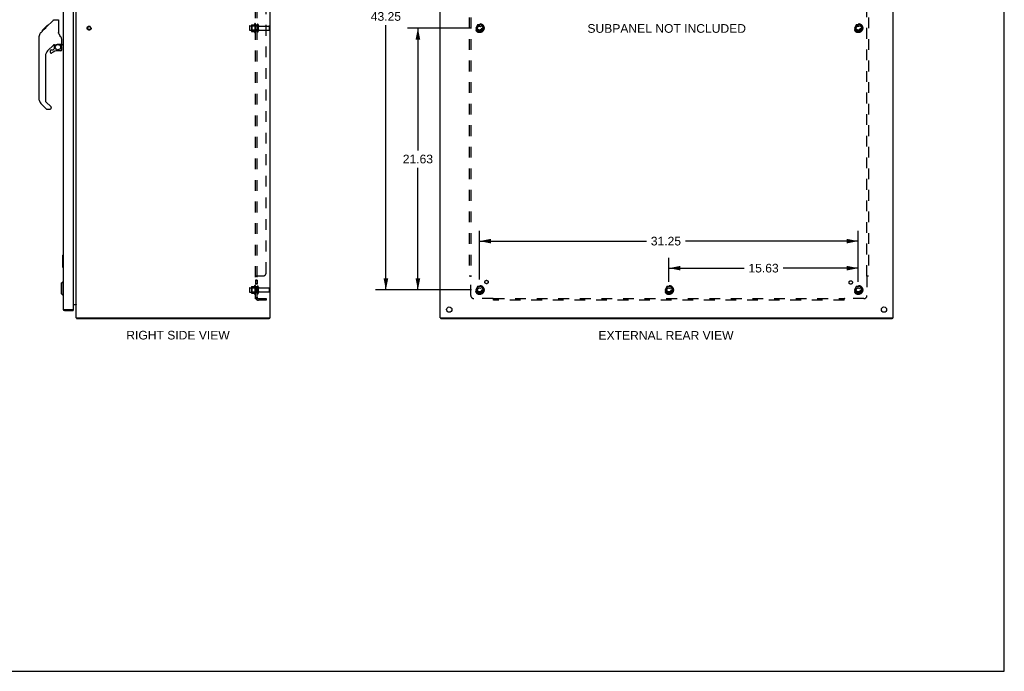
# Model space of a CAD drawing. Header units: inches. Extents: x 0 to 162, y 0 to 105.
# Tile 9 of 10: x 81 to 162, y 0 to 54. Entities that reach past the tile are written whole.
import ezdxf

# ---------------------------------------------------------------- set-up
doc = ezdxf.new("R2010")
doc.units = ezdxf.units.IN
doc.header["$LTSCALE"] = 8.904762
doc.header["$MEASUREMENT"] = 0
doc.linetypes.add('HIDDEN', pattern=[0.2, 0.1, -0.1])
doc.layers.get('0').update_dxf_attribs({"linetype": 'CONTINUOUS'})
for name, color, linetype in [('02___PRT_ALL_AXES', 7, 'CONTINUOUS'), ('BENT-SUB-8STUDS', 7, 'CONTINUOUS'), ('DEFAULT_2', 8, 'HIDDEN'), ('DIMENSIONS', 7, 'CONTINUOUS')]:
    doc.layers.add(name, color=color, linetype=linetype)
doc.styles.get("Standard").update_dxf_attribs({"font": 'arial.ttf'})
doc.dimstyles.new('DIMSTYLE_1', dxfattribs={"dimtxt": 0.714286, "dimasz": 0.952381, "dimexe": 0.09, "dimexo": 0.07, "dimgap": 0.0375, "dimtad": 0, "dimtih": 1, "dimtoh": 1, "dimzin": 4, "dimdsep": 46, "dimtxsty": 'Standard', "dimblk": '_FILLED', "dimblk1": '_FILLED', "dimblk2": '_FILLED', "dimcen": 0.09, "dimazin": 1, "dimtfac": 1, "dimtofl": 0, "dimtmove": 0, "dimatfit": 3, "dimldrblk": '_FILLED', "dimfxl": 0, "dimtolj": 1, "dimtzin": 4, "dimarcsym": 0})

# ---------------------------------------------------------------- blocks, each defined once
blk = doc.blocks.new('_FILLED')
at = {"color": 0, "linetype": 'ByBlock'}
blk.add_solid([(0, 0), (-1, 0.2), (-1, -0.2)], dxfattribs=at)
blk = doc.blocks.new('*D17')
at = {"layer": 'BENT-SUB-8STUDS', "color": 2, "linetype": 'Continuous'}
for p, q in [((117.935, 74.746), (110.018, 74.746)), ((110.875, 74.746), (110.875, 54.797)), ((110.875, 31.496), (110.875, 53.368)), ((117.935, 31.496), (110.018, 31.496))]:
    blk.add_line(p, q, dxfattribs=at)
at = {"layer": 'BENT-SUB-8STUDS', "color": 2, "linetype": 'Continuous', "xscale": 0.9523809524, "yscale": 0.9523809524, "zscale": 0.9523809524}
for p, rotation in [((110.875, 74.746), 90), ((110.875, 31.496), 270)]:
    blk.add_blockref('_FILLED', p, dxfattribs=dict(at, rotation=rotation))
at = {"layer": 'BENT-SUB-8STUDS', "color": 2, "linetype": 'Continuous', "insert": (110.875, 54.44), "char_height": 0.7143, "width": 2.49602, "attachment_point": 2, "line_spacing_factor": 0.9}
blk.add_mtext('43.25', dxfattribs=at)
blk = doc.blocks.new('*D18')
at = {"layer": 'BENT-SUB-8STUDS', "color": 2, "linetype": 'Continuous'}
for p, q in [((117.935, 53.121), (112.659, 53.121)), ((113.516, 53.121), (113.516, 43.023)), ((113.516, 31.496), (113.516, 41.594)), ((117.935, 31.496), (112.659, 31.496))]:
    blk.add_line(p, q, dxfattribs=at)
at = {"layer": 'BENT-SUB-8STUDS', "color": 2, "linetype": 'Continuous', "xscale": 0.9523809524, "yscale": 0.9523809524, "zscale": 0.9523809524}
for p, rotation in [((113.516, 53.121), 90), ((113.516, 31.496), 270)]:
    blk.add_blockref('_FILLED', p, dxfattribs=dict(at, rotation=rotation))
at = {"layer": 'BENT-SUB-8STUDS', "color": 2, "linetype": 'Continuous', "insert": (113.516, 42.666), "char_height": 0.7143, "width": 2.49602, "attachment_point": 2, "line_spacing_factor": 0.9}
blk.add_mtext('21.63', dxfattribs=at)
blk = doc.blocks.new('*D19')
at = {"layer": 'BENT-SUB-8STUDS', "color": 2, "linetype": 'Continuous'}
for p, q in [((118.602, 32.346), (118.602, 36.386)), ((149.852, 32.163), (149.852, 36.386)), ((118.602, 35.528), (132.378, 35.528)), ((149.852, 35.528), (135.588, 35.528))]:
    blk.add_line(p, q, dxfattribs=at)
at = {"layer": 'BENT-SUB-8STUDS', "color": 2, "linetype": 'Continuous', "xscale": 0.9523809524, "yscale": 0.9523809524, "zscale": 0.9523809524, "rotation": 180}
blk.add_blockref('_FILLED', (118.602, 35.528), dxfattribs=at)
at = {"layer": 'BENT-SUB-8STUDS', "color": 2, "linetype": 'Continuous', "xscale": 0.9523809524, "yscale": 0.9523809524, "zscale": 0.9523809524}
blk.add_blockref('_FILLED', (149.852, 35.528), dxfattribs=at)
at = {"layer": 'BENT-SUB-8STUDS', "color": 2, "linetype": 'Continuous', "insert": (133.983, 35.886), "char_height": 0.7143, "width": 2.49602, "attachment_point": 2, "line_spacing_factor": 0.9}
blk.add_mtext('31.25', dxfattribs=at)
blk = doc.blocks.new('*D20')
at = {"layer": 'BENT-SUB-8STUDS', "color": 2, "linetype": 'Continuous'}
for p, q in [((134.227, 32.163), (134.227, 34.152)), ((149.852, 32.163), (149.852, 34.152)), ((134.227, 33.295), (140.435, 33.295)), ((149.852, 33.295), (143.645, 33.295))]:
    blk.add_line(p, q, dxfattribs=at)
at = {"layer": 'BENT-SUB-8STUDS', "color": 2, "linetype": 'Continuous', "xscale": 0.9523809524, "yscale": 0.9523809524, "zscale": 0.9523809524, "rotation": 180}
blk.add_blockref('_FILLED', (134.227, 33.295), dxfattribs=at)
at = {"layer": 'BENT-SUB-8STUDS', "color": 2, "linetype": 'Continuous', "xscale": 0.9523809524, "yscale": 0.9523809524, "zscale": 0.9523809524}
blk.add_blockref('_FILLED', (149.852, 33.295), dxfattribs=at)
at = {"layer": 'BENT-SUB-8STUDS', "color": 2, "linetype": 'Continuous', "insert": (142.04, 33.652), "char_height": 0.7143, "width": 2.49602, "attachment_point": 2, "line_spacing_factor": 0.9}
blk.add_mtext('15.63', dxfattribs=at)

msp = doc.modelspace()

# ---------------------------------------------------------------- linework, layer by layer
at = {"color": 7, "linetype": 'Continuous'}
for p, q in [((161.905, 0), (161.905, 104.762)), ((82.809, 53.163), (83.434, 53.787)), ((83.489, 53.81), (83.85, 53.81)), ((83.85, 53.81), (83.85, 52.706)), ((82.391, 52.743), (82.669, 53.022)), ((82.497, 52.917), (82.5, 52.92)), ((82.497, 52.917), (82.564, 52.917)), ((82.5, 52.92), (82.567, 52.92)), ((82.501, 52.921), (82.91, 53.331)), ((82.501, 52.921), (82.568, 52.921)), ((82.649, 53.002), (82.582, 53.002)), ((82.668, 53.089), (82.735, 53.089)), ((82.669, 53.022), (82.802, 53.155)), ((82.817, 53.171), (82.751, 53.171)), ((82.809, 53.163), (82.774, 53.127)), ((82.827, 53.247), (82.894, 53.247)), ((82.91, 53.331), (82.912, 53.333)), ((82.977, 53.331), (82.91, 53.331)), ((82.911, 53.331), (82.978, 53.331)), ((82.912, 53.333), (82.979, 53.333)), ((82.276, 47.182), (82.276, 52.466)), ((82.391, 52.743), (82.371, 52.723)), ((83.87, 52.713), (83.85, 52.768)), ((83.9, 52.645), (83.87, 52.713)), ((84.126, 51.783), (84.126, 52.189)), ((83.462, 51.748), (82.96, 51.247)), ((83.181, 51.249), (83.181, 51.13)), ((83.26, 51.328), (83.412, 51.328)), ((83.421, 51.331), (83.493, 51.403)), ((83.496, 51.738), (83.496, 51.412)), ((83.538, 51.743), (83.626, 51.743)), ((83.804, 51.784), (83.811, 51.785)), ((83.811, 51.785), (84.106, 51.785)), ((84.047, 51.249), (83.811, 51.249)), ((83.989, 51.785), (84.068, 51.705)), ((84.061, 51.697), (84.054, 51.691)), ((84.106, 51.566), (84.126, 51.566)), ((84.126, 51.328), (84.126, 51.566)), ((84.165, 51.743), (84.244, 51.743)), ((82.787, 50.829), (82.787, 47.096)), ((82.843, 46.451), (82.391, 46.903)), ((82.81, 47.041), (83.246, 46.605)), ((82.899, 46.428), (83.181, 46.428)), ((83.26, 46.572), (83.26, 46.507)), ((84.184, 34.356), (84.184, 33.386)), ((84.199, 34.371), (84.244, 34.371)), ((84.231, 34.271), (84.231, 33.471)), ((84.199, 33.371), (84.244, 33.371)), ((84.087, 32.058), (84.205, 32.176)), ((84.087, 32.058), (84.087, 31.192)), ((84.205, 32.176), (84.244, 32.176)), ((84.205, 32.176), (84.205, 31.074)), ((84.087, 31.192), (84.205, 31.074)), ((84.205, 31.074), (84.244, 31.074)), ((84.361, 29.796), (84.361, 29.871)), ((85.054, 29.871), (85.069, 29.871)), ((85.069, 29.871), (85.069, 29.796)), ((85.355, 29.152), (85.38, 29.179)), ((85.38, 29.196), (85.38, 29.121)), ((101.254, 29.196), (101.254, 29.121)), ((115.415, 29.196), (115.415, 29.121)), ((152.664, 29.196), (152.664, 29.121)), ((0, 0), (161.905, 0))]:
    msp.add_line(p, q, dxfattribs=at)
at = {"color": 3, "linetype": 'Continuous'}
for p, q in [((85.317, 29.196), (85.317, 77.046)), ((101.317, 29.196), (101.317, 77.046)), ((115.352, 29.196), (115.352, 77.046)), ((152.727, 29.196), (152.727, 77.046)), ((84.244, 76.329), (84.244, 29.913)), ((85.069, 76.356), (85.069, 29.886)), ((85.069, 30.296), (85.31, 30.296)), ((84.307, 29.884), (84.313, 29.882)), ((84.313, 29.882), (84.319, 29.881)), ((84.319, 29.881), (84.326, 29.879)), ((84.326, 29.879), (84.335, 29.877)), ((84.335, 29.877), (84.361, 29.871)), ((84.361, 29.871), (85.054, 29.871)), ((84.361, 29.796), (85.069, 29.796)), ((85.317, 29.196), (101.317, 29.196)), ((101.254, 29.121), (85.38, 29.121)), ((115.352, 29.196), (152.727, 29.196)), ((152.664, 29.121), (115.415, 29.121))]:
    msp.add_line(p, q, dxfattribs=at)
at = {"color": 7, "linetype": 'Continuous'}
for points in [[(83.434, 53.787), (83.441, 53.794), (83.45, 53.8), (83.459, 53.804), (83.469, 53.807), (83.479, 53.809), (83.489, 53.81)], [(82.69, 53.043), (82.675, 53.028), (82.669, 53.022)], [(82.774, 53.127), (82.752, 53.105), (82.73, 53.083), (82.69, 53.043)], [(82.391, 52.743), (82.372, 52.723), (82.346, 52.69), (82.324, 52.655), (82.306, 52.617), (82.292, 52.578), (82.282, 52.537), (82.277, 52.496), (82.276, 52.466)], [(84.073, 52.36), (84.024, 52.431), (83.975, 52.507), (83.934, 52.578), (83.9, 52.645)], [(84.126, 52.189), (84.125, 52.213), (84.12, 52.248), (84.111, 52.282), (84.099, 52.314), (84.084, 52.343), (84.073, 52.36)], [(83.626, 51.743), (83.634, 51.744), (83.643, 51.746), (83.653, 51.749), (83.664, 51.753), (83.678, 51.758), (83.693, 51.763), (83.709, 51.768), (83.727, 51.773), (83.746, 51.778), (83.765, 51.781), (83.785, 51.783), (83.804, 51.784)], [(84.106, 51.566), (84.105, 51.58), (84.104, 51.593), (84.101, 51.607), (84.097, 51.62), (84.092, 51.633), (84.087, 51.646), (84.08, 51.658), (84.072, 51.67), (84.064, 51.681), (84.054, 51.691)], [(84.068, 51.705), (84.068, 51.705), (84.068, 51.704), (84.067, 51.703), (84.066, 51.702), (84.064, 51.701), (84.061, 51.697)], [(84.229, 34.307), (84.23, 34.302), (84.23, 34.296), (84.23, 34.29), (84.231, 34.284), (84.231, 34.277), (84.231, 34.271)], [(84.231, 33.471), (84.231, 33.465), (84.231, 33.459), (84.23, 33.453), (84.23, 33.447), (84.23, 33.441), (84.229, 33.435)]]:
    msp.add_lwpolyline(points, dxfattribs=at)
at = {"color": 3, "linetype": 'Continuous'}
for points in [[(85.31, 30.296), (85.31, 30.295), (85.31, 30.294), (85.31, 30.292), (85.31, 30.291), (85.31, 30.289), (85.311, 30.288), (85.312, 30.286), (85.312, 30.285)], [(85.31, 30.277), (85.31, 30.278), (85.31, 30.278), (85.31, 30.279), (85.31, 30.28), (85.31, 30.28), (85.31, 30.281), (85.311, 30.283), (85.312, 30.284), (85.312, 30.285)], [(85.312, 30.285), (85.313, 30.284), (85.314, 30.282), (85.315, 30.281), (85.316, 30.279), (85.316, 30.278), (85.317, 30.276)], [(84.244, 29.913), (84.244, 29.912), (84.244, 29.912), (84.244, 29.911), (84.245, 29.91), (84.245, 29.909), (84.246, 29.909), (84.246, 29.908), (84.247, 29.907), (84.248, 29.906), (84.249, 29.906), (84.25, 29.905), (84.251, 29.904), (84.252, 29.903), (84.253, 29.903), (84.254, 29.902), (84.256, 29.901), (84.257, 29.9), (84.259, 29.9), (84.26, 29.899), (84.262, 29.898), (84.264, 29.897), (84.266, 29.897), (84.268, 29.896), (84.27, 29.895), (84.272, 29.894), (84.274, 29.894), (84.276, 29.893), (84.278, 29.892), (84.281, 29.891), (84.283, 29.891), (84.286, 29.89), (84.288, 29.889), (84.291, 29.888), (84.293, 29.888), (84.296, 29.887), (84.299, 29.886), (84.302, 29.885), (84.307, 29.884)], [(85.355, 29.152), (85.356, 29.15), (85.358, 29.149), (85.359, 29.147), (85.361, 29.145), (85.362, 29.142), (85.363, 29.14)], [(85.363, 29.14), (85.366, 29.135), (85.367, 29.133), (85.368, 29.131), (85.369, 29.129), (85.371, 29.128), (85.372, 29.126), (85.373, 29.124), (85.374, 29.123), (85.376, 29.122), (85.377, 29.122), (85.378, 29.121), (85.379, 29.121), (85.38, 29.121)]]:
    msp.add_lwpolyline(points, dxfattribs=at)
at = {"color": 7, "linetype": 'Continuous'}
msp.add_circle((83.811, 51.545), 0.217, dxfattribs=at)
for centre, radius, start, end in [((83.87, 53.802), 0.0197, 135, 180), ((83.378, 50.829), 0.591, 135, 180), ((83.26, 51.249), 0.0787, 90, 180), ((83.811, 50.462), 0.787, 90, 129.5212), ((83.412, 51.34), 0.0118, 270, 315), ((83.538, 51.546), 0.197, 90, 127.44051), ((83.484, 51.412), 0.0118, 315, 360), ((84.047, 51.328), 0.0787, 270, 360), ((83.929, 51.566), 0.197, 0, 45), ((84.106, 51.804), 0.0197, 270, 360), ((84.165, 51.783), 0.0394, 180, 270), ((83.26, 51.13), 0.0787, 180, 309.5212), ((82.669, 47.182), 0.394, 180, 225), ((82.866, 47.096), 0.0787, 180, 225), ((82.899, 46.507), 0.0787, 225, 270), ((83.181, 46.507), 0.0787, 270, 360), ((83.213, 46.572), 0.0472, 0, 45), ((84.199, 34.356), 0.015, 90, 180), ((84.229, 34.356), 0.015, 0, 90), ((84.199, 33.386), 0.015, 180, 270), ((84.229, 33.386), 0.015, 270, 360), ((84.361, 29.913), 0.042, 244.1567, 270)]:
    msp.add_arc(centre, radius, start, end, dxfattribs=at)
at = {"color": 3, "linetype": 'Continuous'}
for centre, radius, start, end in [((85.275, 30.254), 0.042, 19.86188, 90), ((84.361, 29.913), 0.117, 180, 270), ((85.054, 29.886), 0.015, 270, 360), ((85.434, 29.238), 0.117, 201.04265, 227.44308)]:
    msp.add_arc(centre, radius, start, end, dxfattribs=at)
at = {"layer": '02___PRT_ALL_AXES', "color": 8, "linetype": 'HIDDEN'}
for p, q in [((99.647, 53.304), (100.242, 53.304)), ((99.647, 52.938), (100.242, 52.938)), ((100.047, 53.477), (100.047, 52.765)), ((100.117, 53.371), (100.117, 53.455)), ((100.242, 53.371), (100.117, 53.371)), ((100.117, 53.371), (100.117, 52.871)), ((100.242, 52.871), (100.117, 52.871)), ((100.117, 52.787), (100.117, 52.871)), ((100.242, 53.371), (100.242, 52.871)), ((100.411, 53.287), (101.212, 53.287)), ((100.411, 52.955), (101.212, 52.955)), ((100.047, 31.852), (100.047, 31.14)), ((100.242, 32.292), (100.117, 32.292)), ((100.117, 32.292), (100.117, 31.974)), ((100.242, 32.255), (100.117, 32.255)), ((100.242, 32.011), (100.117, 32.011)), ((100.242, 31.974), (100.117, 31.974)), ((100.117, 31.746), (100.117, 31.83)), ((100.242, 31.746), (100.117, 31.746)), ((100.117, 31.746), (100.117, 31.246)), ((100.242, 32.292), (100.242, 31.974)), ((100.242, 31.746), (100.242, 31.246)), ((99.647, 31.679), (100.242, 31.679)), ((99.647, 31.313), (100.242, 31.313)), ((100.242, 31.246), (100.117, 31.246)), ((100.117, 31.162), (100.117, 31.246)), ((100.411, 31.662), (101.212, 31.662)), ((100.411, 31.33), (101.212, 31.33))]:
    msp.add_line(p, q, dxfattribs=at)
for centre, radius in [((86.392, 53.121), 0.124), ((118.602, 53.121), 0.372), ((118.602, 53.121), 0.356), ((118.602, 53.121), 0.25), ((118.602, 53.121), 0.183), ((149.852, 53.121), 0.372), ((149.852, 53.121), 0.356), ((149.852, 53.121), 0.25), ((149.852, 53.121), 0.183), ((118.602, 31.496), 0.372), ((118.602, 31.496), 0.356), ((118.602, 31.496), 0.25), ((119.182, 32.151), 0.141), ((134.227, 31.496), 0.372), ((134.227, 31.496), 0.356), ((134.227, 31.496), 0.25), ((149.233, 32.115), 0.141), ((149.852, 31.496), 0.372), ((149.852, 31.496), 0.356), ((149.852, 31.496), 0.25), ((118.602, 31.496), 0.183), ((134.227, 31.496), 0.183), ((149.852, 31.496), 0.183)]:
    msp.add_circle(centre, radius, dxfattribs=at)
at = {"layer": '02___PRT_ALL_AXES', "color": 3, "linetype": 'Continuous'}
for centre in [(116.102, 29.871), (151.977, 29.871)]:
    msp.add_circle(centre, 0.219, dxfattribs=at)
at = {"layer": '02___PRT_ALL_AXES', "color": 8, "linetype": 'HIDDEN'}
for centre, radius, start, end in [((100.647, 53.121), 0.698, 149.33687, 156.03207), ((100.647, 53.121), 0.698, 203.96793, 210.66313), ((100.079, 53.455), 0.0384, 0, 145.55034), ((100.079, 52.787), 0.0384, 214.44966, 360), ((100.647, 31.496), 0.698, 149.33687, 156.03207), ((100.079, 31.83), 0.0384, 0, 145.55034), ((100.647, 31.496), 0.698, 203.96793, 210.66313), ((100.079, 31.162), 0.0384, 214.44966, 360)]:
    msp.add_arc(centre, radius, start, end, dxfattribs=at)
at = {"layer": 'DEFAULT_2', "color": 8, "linetype": 'HIDDEN'}
for p, q in [((100.117, 30.777), (100.117, 75.465)), ((100.242, 30.777), (100.242, 75.465)), ((100.992, 32.902), (100.992, 73.34)), ((117.758, 73.59), (117.758, 32.652)), ((117.883, 73.59), (117.883, 32.652)), ((150.571, 32.652), (150.571, 73.59)), ((150.696, 73.59), (150.696, 32.652)), ((99.617, 53.274), (99.617, 52.968)), ((99.781, 53.377), (99.781, 52.866)), ((99.801, 53.305), (99.781, 53.325)), ((99.801, 52.938), (99.781, 52.918)), ((99.792, 53.399), (100.019, 53.399)), ((99.792, 52.844), (100.019, 52.844)), ((100.097, 53.305), (99.801, 53.305)), ((99.801, 53.305), (99.801, 52.938)), ((100.097, 52.938), (99.801, 52.938)), ((100.097, 53.305), (100.117, 53.325)), ((100.097, 53.305), (100.097, 52.938)), ((100.097, 52.938), (100.117, 52.918)), ((100.348, 53.386), (100.348, 52.857)), ((101.242, 53.257), (101.242, 52.985)), ((118.439, 53.394), (118.285, 53.126)), ((118.285, 53.116), (118.439, 52.849)), ((118.757, 53.399), (118.448, 53.399)), ((118.757, 52.844), (118.448, 52.844)), ((118.92, 53.126), (118.765, 53.394)), ((118.765, 52.849), (118.92, 53.116)), ((149.689, 53.394), (149.535, 53.126)), ((149.535, 53.116), (149.689, 52.849)), ((150.007, 53.399), (149.698, 53.399)), ((150.007, 52.844), (149.698, 52.844)), ((150.17, 53.126), (150.015, 53.394)), ((150.015, 52.849), (150.17, 53.116)), ((100.242, 32.617), (100.117, 32.617)), ((100.143, 32.638), (100.139, 32.637)), ((100.151, 32.642), (100.143, 32.638)), ((100.154, 32.643), (100.149, 32.641)), ((100.171, 32.652), (100.742, 32.652)), ((100.243, 32.621), (100.242, 32.62)), ((100.242, 32.618), (100.242, 32.617)), ((100.246, 32.625), (100.245, 32.624)), ((100.25, 32.628), (100.248, 32.626)), ((100.264, 32.639), (100.263, 32.638)), ((100.268, 32.645), (100.267, 32.643)), ((100.268, 32.648), (100.268, 32.646)), ((117.758, 32.652), (117.924, 32.652)), ((117.865, 32.635), (117.871, 32.629)), ((117.883, 31.027), (117.883, 32.617)), ((117.903, 32.63), (117.897, 32.626)), ((150.53, 32.652), (150.696, 32.652)), ((150.571, 32.617), (150.571, 31.027)), ((99.781, 31.752), (99.781, 31.241)), ((99.801, 31.68), (99.781, 31.7)), ((99.792, 31.774), (100.019, 31.774)), ((100.097, 31.68), (100.117, 31.7)), ((100.348, 31.761), (100.348, 31.232)), ((118.439, 31.769), (118.285, 31.501)), ((118.757, 31.774), (118.448, 31.774)), ((118.92, 31.501), (118.765, 31.769)), ((134.064, 31.769), (133.91, 31.501)), ((134.382, 31.774), (134.073, 31.774)), ((134.545, 31.501), (134.39, 31.769)), ((149.689, 31.769), (149.535, 31.501)), ((150.007, 31.774), (149.698, 31.774)), ((150.17, 31.501), (150.015, 31.769)), ((99.617, 31.649), (99.617, 31.343)), ((99.801, 31.313), (99.781, 31.293)), ((99.792, 31.219), (100.019, 31.219)), ((100.097, 31.68), (99.801, 31.68)), ((99.801, 31.68), (99.801, 31.313)), ((100.097, 31.313), (99.801, 31.313)), ((100.097, 31.68), (100.097, 31.313)), ((100.097, 31.313), (100.117, 31.293)), ((101.242, 31.632), (101.242, 31.36)), ((118.285, 31.491), (118.439, 31.224)), ((118.757, 31.219), (118.448, 31.219)), ((118.765, 31.224), (118.92, 31.491)), ((133.91, 31.491), (134.064, 31.224)), ((134.382, 31.219), (134.073, 31.219)), ((134.39, 31.224), (134.545, 31.491)), ((149.535, 31.491), (149.689, 31.224)), ((150.007, 31.219), (149.698, 31.219)), ((150.015, 31.224), (150.17, 31.491)), ((100.242, 30.777), (100.117, 30.777)), ((100.171, 30.739), (100.268, 30.818)), ((100.354, 30.777), (100.992, 30.777)), ((100.992, 30.652), (100.354, 30.652)), ((100.992, 30.777), (100.992, 30.652)), ((119.723, 30.777), (118.133, 30.777)), ((119.758, 30.652), (119.758, 30.818)), ((119.758, 30.777), (148.696, 30.777)), ((148.696, 30.652), (119.758, 30.652)), ((148.696, 30.652), (148.696, 30.818)), ((148.713, 30.759), (148.717, 30.763)), ((148.717, 30.763), (148.721, 30.766)), ((148.718, 30.797), (148.722, 30.791)), ((150.321, 30.777), (148.731, 30.777))]:
    msp.add_line(p, q, dxfattribs=at)
for points in [[(100.14, 32.637), (100.136, 32.635), (100.133, 32.634), (100.13, 32.632), (100.127, 32.631), (100.125, 32.629), (100.122, 32.627), (100.12, 32.625), (100.119, 32.623), (100.118, 32.621), (100.117, 32.62), (100.117, 32.618), (100.117, 32.617)], [(100.133, 32.634), (100.131, 32.633), (100.128, 32.631), (100.125, 32.629), (100.123, 32.628), (100.121, 32.626), (100.12, 32.624), (100.119, 32.623), (100.118, 32.621), (100.117, 32.62), (100.117, 32.618), (100.117, 32.617)], [(100.169, 32.651), (100.167, 32.65), (100.165, 32.648), (100.162, 32.647), (100.159, 32.645), (100.156, 32.644), (100.153, 32.642)], [(100.171, 32.652), (100.169, 32.651), (100.167, 32.649), (100.164, 32.648), (100.161, 32.646), (100.158, 32.645), (100.154, 32.643)], [(100.268, 32.652), (100.268, 32.651), (100.268, 32.649), (100.268, 32.648), (100.268, 32.646), (100.268, 32.645), (100.267, 32.643), (100.266, 32.642), (100.265, 32.641), (100.264, 32.639), (100.263, 32.638), (100.262, 32.637), (100.26, 32.635), (100.258, 32.634), (100.257, 32.633), (100.255, 32.632), (100.253, 32.63), (100.251, 32.629), (100.25, 32.628), (100.248, 32.626), (100.246, 32.625), (100.245, 32.624), (100.244, 32.622), (100.243, 32.621), (100.242, 32.62), (100.242, 32.618), (100.242, 32.617)], [(100.262, 32.637), (100.26, 32.635), (100.258, 32.634)], [(100.268, 32.652), (100.268, 32.651), (100.268, 32.649)], [(117.845, 32.652), (117.847, 32.651), (117.849, 32.649), (117.851, 32.648), (117.853, 32.646), (117.855, 32.645), (117.857, 32.643), (117.858, 32.642), (117.86, 32.64), (117.862, 32.638), (117.863, 32.637), (117.865, 32.635)], [(117.871, 32.629), (117.873, 32.627), (117.875, 32.625), (117.877, 32.623), (117.879, 32.621), (117.88, 32.62), (117.882, 32.618), (117.883, 32.617)], [(117.897, 32.626), (117.895, 32.625), (117.892, 32.624), (117.89, 32.622), (117.888, 32.621), (117.887, 32.62), (117.885, 32.618), (117.883, 32.617)], [(117.924, 32.652), (117.924, 32.651), (117.923, 32.649), (117.922, 32.648), (117.921, 32.646), (117.92, 32.645), (117.919, 32.643), (117.918, 32.642), (117.917, 32.641), (117.916, 32.639), (117.914, 32.638), (117.912, 32.637), (117.911, 32.635), (117.909, 32.634), (117.907, 32.633), (117.905, 32.632), (117.903, 32.63)], [(150.53, 32.652), (150.531, 32.651), (150.531, 32.649), (150.532, 32.648), (150.533, 32.646), (150.534, 32.645), (150.535, 32.643), (150.536, 32.642), (150.537, 32.641), (150.539, 32.639), (150.54, 32.638), (150.542, 32.637), (150.543, 32.635), (150.545, 32.634), (150.547, 32.633), (150.549, 32.632), (150.551, 32.63), (150.558, 32.626)], [(150.558, 32.626), (150.56, 32.625), (150.562, 32.624), (150.564, 32.622), (150.566, 32.621), (150.568, 32.62), (150.569, 32.618), (150.571, 32.617)], [(150.588, 32.634), (150.584, 32.629), (150.582, 32.628), (150.58, 32.626), (150.579, 32.624), (150.577, 32.623), (150.575, 32.621), (150.574, 32.62), (150.572, 32.618), (150.571, 32.617)], [(150.609, 32.652), (150.607, 32.651), (150.606, 32.65), (150.604, 32.648), (150.602, 32.647), (150.6, 32.645), (150.598, 32.644), (150.597, 32.642), (150.595, 32.641), (150.594, 32.64), (150.592, 32.638), (150.591, 32.637), (150.59, 32.635), (150.588, 32.634)], [(100.146, 30.754), (100.139, 30.757), (100.136, 30.759), (100.133, 30.76), (100.131, 30.762), (100.128, 30.763), (100.125, 30.765), (100.123, 30.766), (100.121, 30.768), (100.12, 30.77), (100.119, 30.771), (100.118, 30.773), (100.117, 30.775), (100.117, 30.776), (100.117, 30.777)], [(100.171, 30.739), (100.169, 30.741), (100.167, 30.743), (100.165, 30.745), (100.162, 30.746), (100.159, 30.748), (100.156, 30.75), (100.153, 30.751), (100.149, 30.753), (100.146, 30.754)], [(100.183, 30.777), (100.182, 30.777), (100.182, 30.777), (100.182, 30.777), (100.182, 30.777), (100.183, 30.777), (100.183, 30.777), (100.183, 30.777), (100.184, 30.777), (100.184, 30.777), (100.184, 30.777), (100.185, 30.777), (100.185, 30.777)], [(100.246, 30.8), (100.246, 30.8), (100.246, 30.8), (100.246, 30.8), (100.246, 30.8), (100.245, 30.8), (100.245, 30.8), (100.245, 30.799), (100.244, 30.799), (100.244, 30.799), (100.243, 30.799), (100.243, 30.798), (100.242, 30.798), (100.241, 30.798), (100.241, 30.797), (100.24, 30.797), (100.24, 30.797), (100.239, 30.796), (100.238, 30.796), (100.238, 30.796), (100.237, 30.795), (100.236, 30.795), (100.235, 30.794), (100.235, 30.794), (100.234, 30.794), (100.233, 30.793), (100.232, 30.793), (100.232, 30.793), (100.231, 30.792), (100.23, 30.792), (100.229, 30.792), (100.228, 30.791), (100.228, 30.791), (100.227, 30.79), (100.226, 30.79), (100.225, 30.79), (100.224, 30.789), (100.223, 30.789), (100.223, 30.789), (100.222, 30.788), (100.221, 30.788), (100.22, 30.788), (100.219, 30.787), (100.218, 30.787), (100.217, 30.787), (100.216, 30.786), (100.215, 30.786), (100.214, 30.786), (100.213, 30.785), (100.212, 30.785), (100.211, 30.784), (100.21, 30.784), (100.209, 30.784), (100.208, 30.783), (100.207, 30.783), (100.206, 30.783), (100.205, 30.783), (100.204, 30.782), (100.203, 30.782), (100.202, 30.782), (100.201, 30.781), (100.2, 30.781), (100.199, 30.781), (100.198, 30.78), (100.197, 30.78), (100.196, 30.78), (100.195, 30.78), (100.194, 30.779), (100.193, 30.779), (100.192, 30.779), (100.191, 30.779), (100.19, 30.779), (100.189, 30.778), (100.188, 30.778), (100.187, 30.778), (100.186, 30.778), (100.186, 30.778), (100.185, 30.778), (100.184, 30.778), (100.183, 30.777), (100.183, 30.777), (100.183, 30.777), (100.183, 30.777)], [(100.26, 30.805), (100.257, 30.801), (100.255, 30.799), (100.253, 30.797), (100.251, 30.795), (100.25, 30.793), (100.248, 30.791), (100.246, 30.789), (100.245, 30.786), (100.244, 30.784), (100.243, 30.782), (100.242, 30.781), (100.242, 30.779), (100.242, 30.777)], [(100.242, 30.797), (100.243, 30.798), (100.243, 30.798), (100.243, 30.798), (100.244, 30.799), (100.244, 30.799), (100.245, 30.799), (100.245, 30.8), (100.245, 30.8), (100.246, 30.8), (100.246, 30.8), (100.246, 30.8), (100.246, 30.8), (100.246, 30.8)], [(100.268, 30.818), (100.268, 30.818), (100.268, 30.817), (100.268, 30.816), (100.268, 30.815), (100.268, 30.814), (100.267, 30.813), (100.266, 30.812), (100.265, 30.811), (100.264, 30.81), (100.263, 30.808), (100.262, 30.806), (100.26, 30.805)], [(119.732, 30.791), (119.731, 30.789), (119.73, 30.786), (119.728, 30.784), (119.727, 30.782), (119.726, 30.781), (119.724, 30.779), (119.723, 30.777)], [(119.74, 30.76), (119.735, 30.765), (119.734, 30.766), (119.732, 30.768), (119.73, 30.77), (119.729, 30.771), (119.727, 30.773), (119.726, 30.775), (119.724, 30.776), (119.723, 30.777)], [(119.758, 30.818), (119.757, 30.818), (119.755, 30.817), (119.754, 30.816), (119.752, 30.815), (119.751, 30.814), (119.749, 30.813), (119.748, 30.812), (119.747, 30.811), (119.745, 30.81), (119.744, 30.808), (119.743, 30.806), (119.741, 30.805), (119.74, 30.803), (119.739, 30.801), (119.738, 30.799), (119.736, 30.797), (119.732, 30.791)], [(119.758, 30.739), (119.757, 30.741), (119.756, 30.743), (119.754, 30.745), (119.753, 30.746), (119.751, 30.748), (119.75, 30.75), (119.748, 30.751), (119.747, 30.753), (119.746, 30.754), (119.744, 30.756), (119.743, 30.757), (119.741, 30.759), (119.74, 30.76)], [(148.696, 30.818), (148.698, 30.818), (148.699, 30.817), (148.701, 30.816), (148.702, 30.815), (148.704, 30.814), (148.705, 30.813), (148.706, 30.812), (148.708, 30.811), (148.709, 30.81), (148.711, 30.808), (148.712, 30.806), (148.713, 30.805), (148.714, 30.803), (148.716, 30.801), (148.717, 30.799), (148.718, 30.797)], [(148.696, 30.739), (148.697, 30.741), (148.699, 30.743), (148.7, 30.745), (148.702, 30.746), (148.703, 30.748), (148.705, 30.75), (148.706, 30.751), (148.707, 30.753), (148.709, 30.754), (148.71, 30.756), (148.712, 30.757), (148.713, 30.759)], [(148.721, 30.766), (148.722, 30.768), (148.724, 30.77), (148.726, 30.771), (148.727, 30.773), (148.729, 30.775), (148.73, 30.776), (148.731, 30.777)], [(148.722, 30.791), (148.723, 30.789), (148.725, 30.786), (148.726, 30.784), (148.727, 30.782), (148.729, 30.781), (148.73, 30.779), (148.731, 30.777)]]:
    msp.add_lwpolyline(points, dxfattribs=at)
for centre, radius in [((86.392, 53.121), 0.164), ((86.392, 53.121), 0.124), ((118.602, 53.121), 0.318), ((118.602, 53.121), 0.204), ((118.602, 53.121), 0.183), ((118.602, 53.121), 0.183), ((118.602, 53.121), 0.166), ((149.852, 53.121), 0.318), ((149.852, 53.121), 0.204), ((149.852, 53.121), 0.183), ((149.852, 53.121), 0.183), ((149.852, 53.121), 0.166), ((118.602, 31.496), 0.318), ((118.602, 31.496), 0.204), ((134.227, 31.496), 0.318), ((134.227, 31.496), 0.204), ((149.852, 31.496), 0.318), ((149.852, 31.496), 0.204), ((118.602, 31.496), 0.183), ((118.602, 31.496), 0.183), ((118.602, 31.496), 0.166), ((134.227, 31.496), 0.183), ((134.227, 31.496), 0.183), ((134.227, 31.496), 0.166), ((149.852, 31.496), 0.183), ((149.852, 31.496), 0.183), ((149.852, 31.496), 0.166)]:
    msp.add_circle(centre, radius, dxfattribs=at)
for centre, radius, start, end in [((99.647, 53.274), 0.03, 90, 180), ((99.647, 52.968), 0.03, 180, 270), ((99.922, 53.377), 0.141, 174.79195, 180), ((99.922, 52.866), 0.141, 180, 185.20805), ((99.792, 53.389), 0.01, 90, 174.80617), ((99.792, 52.854), 0.01, 185.19383, 270), ((100.001, 53.409), 0.01, 270, 336.03207), ((100.001, 52.834), 0.01, 23.96793, 90), ((100.295, 53.386), 0.053, 0, 180), ((100.295, 52.857), 0.053, 180, 360), ((100.411, 53.35), 0.0625, 180, 270), ((100.411, 52.893), 0.0625, 90, 180), ((101.212, 53.257), 0.03, 0, 90), ((101.212, 52.985), 0.03, 270, 360), ((118.293, 53.121), 0.01, 150.01268, 209.98829), ((118.448, 53.389), 0.01, 90.01235, 149.98915), ((118.448, 52.854), 0.01, 210.01204, 269.98872), ((118.757, 53.389), 0.01, 30.01204, 89.98872), ((118.757, 52.854), 0.01, 270.01235, 329.98915), ((118.911, 53.121), 0.01, 330.01268, 29.98829), ((149.543, 53.121), 0.01, 150.01268, 209.98829), ((149.698, 53.389), 0.01, 90.01235, 149.98915), ((149.698, 52.854), 0.01, 210.01204, 269.98872), ((150.007, 53.389), 0.01, 30.01204, 89.98872), ((150.007, 52.854), 0.01, 270.01235, 329.98915), ((150.161, 53.121), 0.01, 330.01268, 29.98829), ((100.742, 32.902), 0.25, 270, 360), ((99.922, 31.752), 0.141, 174.79195, 180), ((99.792, 31.764), 0.01, 90, 174.80617), ((100.001, 31.784), 0.01, 270, 336.03207), ((100.295, 31.761), 0.053, 0, 180), ((100.411, 31.725), 0.0625, 180, 270), ((118.448, 31.764), 0.01, 90.01235, 149.98915), ((118.757, 31.764), 0.01, 30.01204, 89.98872), ((134.073, 31.764), 0.01, 90.01235, 149.98915), ((134.382, 31.764), 0.01, 30.01204, 89.98872), ((149.698, 31.764), 0.01, 90.01235, 149.98915), ((150.007, 31.764), 0.01, 30.01204, 89.98872), ((99.647, 31.649), 0.03, 90, 180), ((99.647, 31.343), 0.03, 180, 270), ((99.922, 31.241), 0.141, 180, 185.20805), ((99.792, 31.229), 0.01, 185.19383, 270), ((100.001, 31.209), 0.01, 23.96793, 90), ((100.354, 30.889), 0.237, 180, 270), ((100.295, 31.232), 0.053, 180, 360), ((100.354, 30.889), 0.112, 180, 270), ((100.411, 31.268), 0.0625, 90, 180), ((101.212, 31.632), 0.03, 0, 90), ((101.212, 31.36), 0.03, 270, 360), ((118.133, 31.027), 0.25, 180, 270), ((118.293, 31.496), 0.01, 150.01268, 209.98829), ((118.448, 31.229), 0.01, 210.01204, 269.98872), ((118.757, 31.229), 0.01, 270.01235, 329.98915), ((118.911, 31.496), 0.01, 330.01268, 29.98829), ((133.918, 31.496), 0.01, 150.01268, 209.98829), ((134.073, 31.229), 0.01, 210.01204, 269.98872), ((134.382, 31.229), 0.01, 270.01235, 329.98915), ((134.536, 31.496), 0.01, 330.01268, 29.98829), ((149.543, 31.496), 0.01, 150.01268, 209.98829), ((149.698, 31.229), 0.01, 210.01204, 269.98872), ((150.007, 31.229), 0.01, 270.01235, 329.98915), ((150.161, 31.496), 0.01, 330.01268, 29.98829), ((150.321, 31.027), 0.25, 270, 360)]:
    msp.add_arc(centre, radius, start, end, dxfattribs=at)

# ---------------------------------------------------------------- texts
at = {"layer": 'DIMENSIONS', "color": 2, "linetype": 'Continuous', "char_height": 0.71429, "attachment_point": 2, "line_spacing_factor": 0.9}
for s, insert, width in [('SUBPANEL NOT INCLUDED', (134.046, 53.448), 13.0616), ('RIGHT SIDE VIEW', (93.721, 28.119), 8.51832), ('EXTERNAL REAR VIEW', (133.989, 28.101), 11.12055)]:
    msp.add_mtext(s, dxfattribs=dict(at, insert=insert, width=width))

# ---------------------------------------------------------------- dimensions: what is measured, and where the dimension line sits
at = {"layer": 'BENT-SUB-8STUDS', "color": 2, "linetype": 'Continuous'}
for base, p1, p2, angle, picture, middle in [((110.875, 31.496), (118.005, 74.746), (118.005, 31.496), 270, '*D17', (110.859, 54.079)), ((113.516204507, 53.121173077), (118.005499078, 31.496173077), (118.005499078, 53.121173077), 90, '*D18', (113.506725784, 42.304688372)), ((118.602, 35.528), (149.852, 32.093), (118.602, 32.276), 180, '*D19', (133.984, 35.524))]:
    dim = msp.add_linear_dim(base=base, p1=p1, p2=p2, angle=angle, dimstyle='DIMSTYLE_1', dxfattribs=at)
    dim.commit()
    dim.dimension.update_dxf_attribs({"geometry": picture, "text_midpoint": middle, "dimtype": 160})
dim = msp.add_linear_dim(base=(149.852165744, 33.294684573), p1=(134.227165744, 32.092839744), p2=(149.852165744, 32.092839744), dimstyle='DIMSTYLE_1', dxfattribs=at)
dim.commit()
dim.dimension.update_dxf_attribs({"geometry": '*D20', "text_midpoint": (142.070015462, 33.290702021), "dimtype": 160})

doc.saveas('drawing.dxf')
